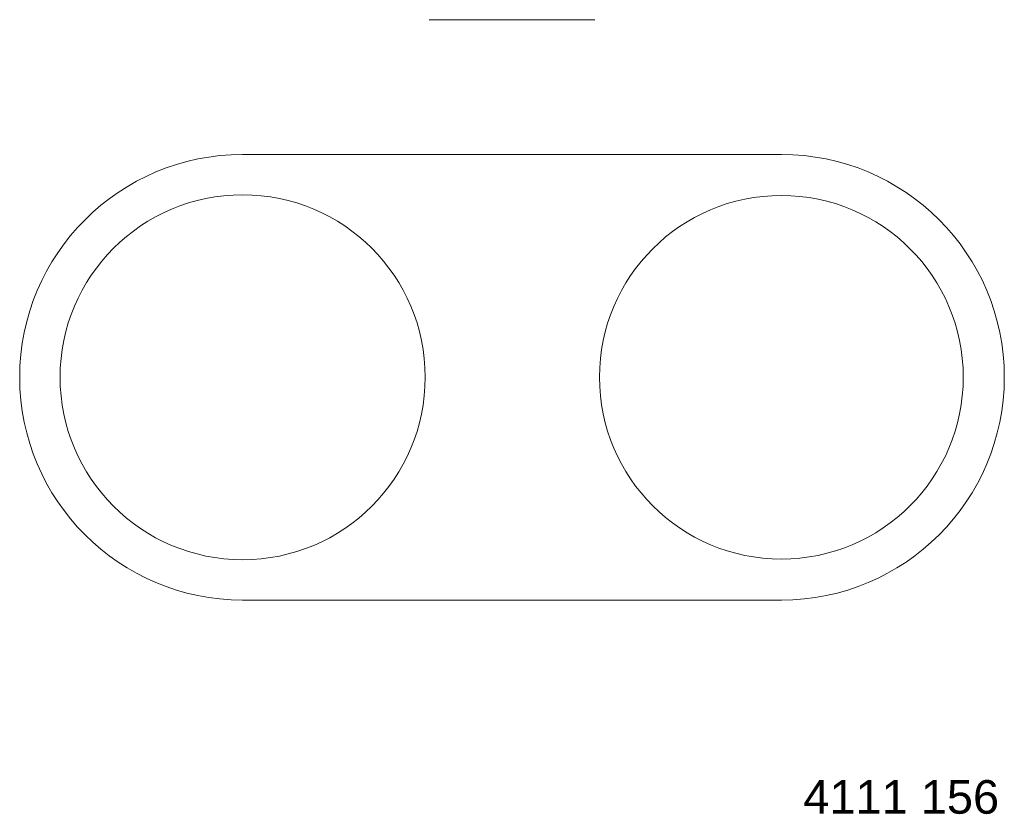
# Model space of a CAD drawing. Header units: millimetres. Extents: x 60 to 207, y -1289 to -1170.
import ezdxf

# ---------------------------------------------------------------- set-up
doc = ezdxf.new("R2010")
doc.units = ezdxf.units.MM
doc.header["$LTSCALE"] = 254
doc.layers.get('0').update_dxf_attribs({"lineweight": 18})
doc.layers.add('Keine', color=7, linetype='Continuous', lineweight=9)
doc.styles.add('Arial', font='Arial')

msp = doc.modelspace()

# ---------------------------------------------------------------- linework, layer by layer
at = {"color": 7}
for points in [[(133.37, -1190.48, -239.67), (93.02, -1190.48, -239.67)], [(133.37, -1190.48, -236.77), (133.37, -1190.48, -239.67)], [(133.37, -1190.48, -239.67), (173.72, -1190.48, -239.67)], [(59.62, -1223.88, -239.67), (59.62, -1223.88, -239.67)], [(207.12, -1223.88, -239.67), (207.12, -1223.88, -239.67)], [(173.72, -1257.28, -239.67), (93.02, -1257.28, -239.67)]]:
    msp.add_polyline3d(points, dxfattribs=at)
at = {"color": 7, "extrusion": (0, -1, 0)}
msp.add_circle((133.37, -236.77, 1170.28), 12.4, dxfattribs=at)
at = {"color": 7}
for centre, radius in [((93.02, -1223.88), 27.35), ((173.72, -1223.88), 27.25)]:
    msp.add_circle(centre, radius, dxfattribs=at)
for centre, start, end in [((93.02, -1223.88), 90, 180), ((173.72, -1223.88), 0, 90), ((93.02, -1223.88), 180, 270), ((173.72, -1223.88), 270, 0)]:
    msp.add_arc(centre, 33.4, start, end, dxfattribs=at)

# ---------------------------------------------------------------- texts
at = {"layer": 'Keine', "insert": (177.01, -1284.27), "char_height": 5.034, "width": 30.1115, "attachment_point": 1, "line_spacing_factor": 0.970891, "style": 'Arial'}
msp.add_mtext('4111 156', dxfattribs=at)

doc.saveas('drawing.dxf')
